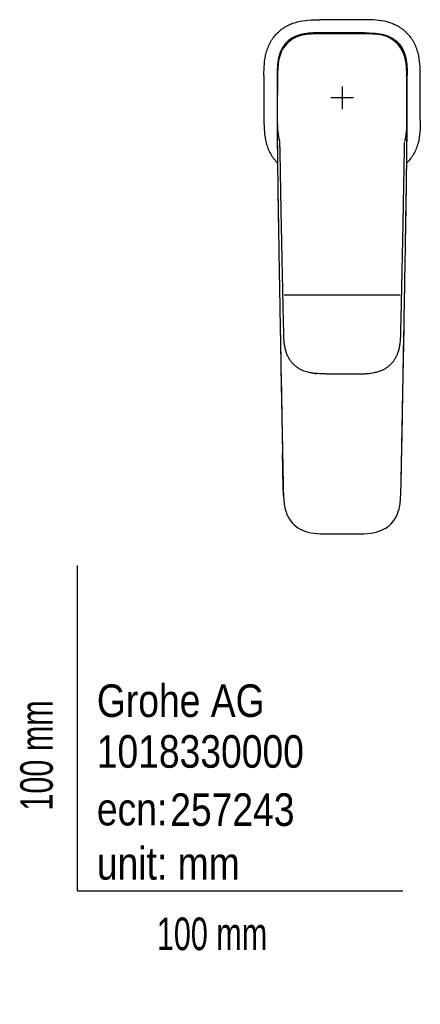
# Model space of a CAD drawing. Header units: millimetres. Extents: x -18 to 328, y -35 to 492.
# Tile 1 of 3: x -18 to 105, y -35 to 268. Entities that reach past the tile are written whole.
import ezdxf

# ---------------------------------------------------------------- set-up
doc = ezdxf.new("R2010")
doc.units = ezdxf.units.MM
for name, color, linetype in [('Default', 7, 'Continuous'), ('DV3_Standard', 7, 'Continuous'), ('Standard', 7, 'Continuous')]:
    doc.layers.add(name, color=color, linetype=linetype)

# ---------------------------------------------------------------- blocks, each defined once
blk = doc.blocks.new('SEANNOT_GROUP2')
at = {"layer": 'Standard', "color": 136}
for p, q in [((81.35, 247.18), (81.35, 240.18)), ((84.85, 243.68), (77.85, 243.68))]:
    blk.add_line(p, q, dxfattribs=at)
blk = doc.blocks.new('SE2')
at = {"layer": 'DV3_Standard', "color": 7}
for p, q in [((88.24, 263.67), (74.46, 263.67)), ((87.98, 263.4), (74.72, 263.4)), ((61.38, 251.93), (61.36, 250.57)), ((61.37, 250.79), (61.36, 250.61)), ((63.49, 183.18), (99.21, 183.18)), ((76.49, 158.87), (86.21, 158.87))]:
    blk.add_line(p, q, dxfattribs=at)
for centre, radius, start, end in [((81.39, -1463.45), 1731.17, 89.77257, 90.22992), ((88.46, 230.38), 33.02, 83.2991, 90.8297), ((91.67, 253.97), 9.23, 14.4038, 86.0073), ((79.56, 251.21), 21.65, 357.94, 13.5089), ((1825.56, 243.68), 1768.25, 179.77613, 180.22388), ((1844, 243.68), 1782.65, 179.77846, 180.42946), ((-1695.09, 243.7), 1796.44, 359.57304, 0.21904), ((-1662.86, 243.68), 1768.21, 359.77612, 0.22388), ((-1662.86, 243.68), 1768.25, 359.77612, 0.22388), ((433.47, 240.71), 372.06, 179.4056, 180.1397), ((-270.86, 240.71), 372.16, 359.8604, 0.5943), ((1784.45, 243.67), 1723.04, 180.12851, 180.2273), ((-1621.75, 243.67), 1723.04, 359.7727, 359.87149), ((3130.57, 260.17), 3069.31, 180.5573, 181.03337), ((-2753.61, 167.96), 2816.42, 1.26561, 1.26766), ((-3707.63, 270.44), 3809.14, 359.01286, 359.39647), ((24480.01, 611.44), 24421.64, 180.95402, 180.959799), ((-23533.89, 597.26), 23638.1, 359.041318, 359.048727), ((24480.01, 611.44), 24421.64, 181.02529, 181.119754), ((-23533.89, 597.26), 23638.1, 358.877499, 358.974957), ((75.4, 179.84), 20.96, 259.172, 265.0371), ((87.3, 179.84), 20.96, 274.9628, 280.828), ((-1065.64, 152.9), 1165.46, 358.53817, 359.07981)]:
    blk.add_arc(centre, radius, start, end, dxfattribs=at)
for centre, major_axis, ratio, start_param, end_param in [((1785.12, 243.75), (-1180.53, -1269.09), 0.989776, -0.830532, -0.827137), ((-1622.57, 243.75), (1183.3, -1266.66), 0.98978, 0.825012, 0.828406)]:
    blk.add_ellipse(centre, major_axis=major_axis, ratio=ratio, start_param=start_param, end_param=end_param, dxfattribs=at)
for points, knots in [([(57.32, 250.59), (57.33, 251.76), (57.34, 252.93), (57.53, 255.26), (57.71, 256.41), (58.09, 257.83), (58.17, 258.11), (58.36, 258.67), (58.46, 258.95), (58.78, 259.77), (59.03, 260.3), (59.46, 261.07), (59.61, 261.32), (59.93, 261.81), (60.1, 262.06), (60.63, 262.76), (61.01, 263.21), (61.84, 264.03), (62.28, 264.41), (62.99, 264.94), (63.23, 265.11), (63.73, 265.43), (63.98, 265.58), (64.75, 266.01), (65.28, 266.25), (66.1, 266.58), (66.37, 266.68), (66.93, 266.86), (67.21, 266.94), (68.64, 267.32), (69.79, 267.5), (72.11, 267.69), (73.27, 267.7), (74.44, 267.7)], [0, 0, 0, 0, 0.124992, 0.124992, 0.249995, 0.249995, 0.281246, 0.281246, 0.312497, 0.312497, 0.374999, 0.374999, 0.406249, 0.406249, 0.4375, 0.4375, 0.500002, 0.500002, 0.562504, 0.562504, 0.593754, 0.593754, 0.625005, 0.625005, 0.687507, 0.687507, 0.718758, 0.718758, 0.750009, 0.750009, 0.875012, 0.875012, 1, 1, 1, 1]), ([(105.38, 250.59), (105.37, 251.76), (105.36, 252.92), (105.17, 255.24), (104.99, 256.39), (104.61, 257.82), (104.53, 258.1), (104.35, 258.66), (104.25, 258.93), (103.93, 259.75), (103.68, 260.28), (103.25, 261.05), (103.1, 261.3), (102.78, 261.8), (102.61, 262.04), (102.08, 262.75), (101.7, 263.19), (100.88, 264.02), (100.44, 264.4), (99.73, 264.93), (99.49, 265.1), (98.99, 265.42), (98.74, 265.57), (97.97, 266), (97.44, 266.25), (96.62, 266.57), (96.34, 266.67), (95.78, 266.86), (95.5, 266.94), (94.08, 267.32), (92.93, 267.5), (90.6, 267.69), (89.43, 267.7), (88.26, 267.7)], [0, 0, 0, 0, 0.124989, 0.124989, 0.249992, 0.249992, 0.281243, 0.281243, 0.312494, 0.312494, 0.374996, 0.374996, 0.406247, 0.406247, 0.437498, 0.437498, 0.5, 0.5, 0.562502, 0.562502, 0.593753, 0.593753, 0.625004, 0.625004, 0.687506, 0.687506, 0.718757, 0.718757, 0.750008, 0.750008, 0.875011, 0.875011, 1, 1, 1, 1]), ([(74.46, 263.67), (74.01, 263.66), (73.09, 263.66), (72.19, 263.63), (70.83, 263.54), (69.93, 263.44), (68.15, 263.04), (67.29, 262.75), (65.67, 261.93), (64.92, 261.4), (63.63, 260.11), (63.1, 259.36), (62.28, 257.74), (61.99, 256.88), (61.59, 255.1), (61.49, 254.2), (61.4, 252.84), (61.39, 252.39), (61.38, 251.93)], [0, 0, 0, 0, 0.066667, 0.133333, 0.133333, 0.266667, 0.266667, 0.4, 0.4, 0.533333, 0.533333, 0.666667, 0.666667, 0.8, 0.8, 0.933333, 0.933333, 1, 1, 1, 1]), ([(74.72, 263.4), (72.81, 263.39), (70.89, 263.36), (68.12, 262.7), (67.22, 262.37), (65.59, 261.48), (64.85, 260.9), (63.63, 259.59), (63.13, 258.83), (62.37, 257.24), (62.11, 256.4), (61.56, 253.86), (61.53, 252.14), (61.5, 250.43)], [0, 0, 0, 0, 0.25, 0.25, 0.375, 0.375, 0.5, 0.5, 0.625, 0.625, 0.75, 0.75, 1, 1, 1, 1]), ([(88.24, 263.67), (89.15, 263.66), (90.96, 263.65), (93.22, 263.39), (94.98, 262.9), (96.23, 262.37), (97.41, 261.66), (98.44, 260.79), (99.33, 259.74), (100.27, 258.18), (101, 256), (101.32, 253.31), (101.33, 251.48), (101.34, 250.57)], [0, 0, 0, 0, 0.125, 0.25, 0.3125, 0.375, 0.4375, 0.5, 0.5625, 0.625, 0.75, 0.875, 1, 1, 1, 1]), ([(61.35, 243.03), (61.35, 242.36), (61.35, 240.78), (61.37, 237.54), (61.39, 231.47), (61.52, 220), (61.79, 202.71), (62.14, 182.34), (62.49, 163.18), (62.78, 147.8), (63, 136.15), (63.17, 127.93), (63.26, 121.84), (63.6, 117.53), (64.94, 114.21), (67.05, 111.84), (70.06, 110.27), (73.75, 109.65), (79.14, 109.7), (84.61, 109.65), (89.89, 109.71), (93.33, 110.55), (95.99, 112.15), (97.87, 114.45), (99.12, 117.67), (99.44, 121.9), (99.52, 127.14), (99.7, 135.78), (99.97, 150.64), (100.34, 170.3), (100.74, 192.27), (101.03, 210.41), (101.25, 224.88), (101.33, 234.66), (101.35, 242.01), (101.35, 245.83), (101.35, 247.5)], [0, 0, 0, 0, 0.006151, 0.016904, 0.03198, 0.067593, 0.132106, 0.206114, 0.272559, 0.32498, 0.360954, 0.389783, 0.407717, 0.422277, 0.433172, 0.443082, 0.453828, 0.466673, 0.480566, 0.507948, 0.521779, 0.533591, 0.543288, 0.552544, 0.563116, 0.57761, 0.595074, 0.615812, 0.664599, 0.744584, 0.813833, 0.885563, 0.927402, 0.959096, 0.984701, 1, 1, 1, 1]), ([(57.32, 236.77), (57.33, 235.6), (57.34, 234.44), (57.53, 232.12), (57.71, 230.97), (58.09, 229.54), (58.17, 229.26), (58.35, 228.7), (58.45, 228.42), (58.78, 227.61), (59.02, 227.08), (59.45, 226.31), (59.6, 226.06), (59.92, 225.56), (60.09, 225.32), (60.62, 224.61), (61, 224.17), (61.43, 223.74), (61.45, 223.72), (61.47, 223.7)], [0, 0, 0, 0, 0.248514, 0.248514, 0.497058, 0.497058, 0.559194, 0.559194, 0.62133, 0.62133, 0.745602, 0.745602, 0.807738, 0.807738, 0.869874, 0.869874, 0.994146, 0.994146, 1, 1, 1, 1]), ([(61.42, 236.84), (61.42, 235.65), (61.43, 234.45), (61.65, 232.32), (61.81, 231.38), (62.09, 230.48)], [0, 0, 0, 0, 0.556244, 0.556244, 1, 1, 1, 1]), ([(100.6, 230.44), (100.88, 231.35), (101.05, 232.29), (101.27, 234.43), (101.28, 235.65), (101.28, 236.84)], [0, 0, 0, 0, 0.440998, 0.440998, 1, 1, 1, 1]), ([(105.38, 236.77), (105.37, 235.6), (105.36, 234.43), (105.17, 232.1), (104.99, 230.95), (104.61, 229.53), (104.53, 229.25), (104.34, 228.69), (104.24, 228.41), (103.92, 227.59), (103.67, 227.06), (103.24, 226.29), (103.09, 226.04), (102.77, 225.54), (102.6, 225.3), (102.07, 224.59), (101.69, 224.15), (101.26, 223.73), (101.25, 223.72), (101.24, 223.71)], [0, 0, 0, 0, 0.249091, 0.249091, 0.498212, 0.498212, 0.560492, 0.560492, 0.622773, 0.622773, 0.747333, 0.747333, 0.809613, 0.809613, 0.871894, 0.871894, 0.996454, 0.996454, 1, 1, 1, 1]), ([(62.11, 230.27), (62.12, 229.83), (62.14, 229.08), (62.17, 227.76), (62.2, 226.4), (62.23, 224.91), (62.26, 223.32), (62.29, 221.64), (62.32, 219.91), (62.35, 218.12), (62.38, 216.26), (62.41, 214.36), (62.46, 211.89), (62.52, 208.8), (62.59, 205.07), (62.66, 201.19), (62.75, 197.18), (62.82, 193.69), (62.88, 190.78), (62.93, 188.5), (62.98, 186.23), (63.03, 184), (63.07, 181.83), (63.12, 179.65), (63.17, 177.41), (63.22, 175.12), (63.28, 172.9), (63.31, 171.04), (63.36, 169.54), (63.46, 168.37), (63.64, 167.23), (63.9, 166.13), (64.25, 165.08), (64.69, 164.09), (65.23, 163.18), (65.86, 162.36), (66.55, 161.65), (67.29, 161.04), (68.05, 160.53), (68.82, 160.13), (69.59, 159.8), (70.33, 159.55), (71.07, 159.35), (71.51, 159.25), (71.76, 159.2)], [0, 0, 0, 0, 0.016128, 0.032871, 0.051, 0.070596, 0.091658, 0.114188, 0.136774, 0.160578, 0.18507, 0.21016, 0.235846, 0.283196, 0.33245, 0.383608, 0.436669, 0.491634, 0.521555, 0.551994, 0.582134, 0.611538, 0.640301, 0.668225, 0.700195, 0.731145, 0.761057, 0.790074, 0.806261, 0.82211, 0.837638, 0.852836, 0.867715, 0.88226, 0.896482, 0.910244, 0.923443, 0.936081, 0.948155, 0.959663, 0.970599, 0.980973, 0.990763, 1, 1, 1, 1]), ([(90.94, 159.2), (91.18, 159.25), (91.56, 159.33), (92.18, 159.5), (92.86, 159.71), (93.63, 160.01), (94.47, 160.43), (95.28, 160.94), (96.05, 161.55), (96.75, 162.25), (97.37, 163.04), (97.9, 163.9), (98.35, 164.82), (98.7, 165.8), (99, 166.89), (99.21, 168.12), (99.34, 169.47), (99.38, 170.84), (99.41, 172.23), (99.45, 174.12), (99.51, 176.54), (99.57, 179.23), (99.63, 181.7), (99.68, 184.02), (99.73, 186.41), (99.78, 188.86), (99.83, 191.39), (99.89, 194), (99.94, 196.69), (100, 199.44), (100.06, 202.21), (100.11, 204.93), (100.16, 207.55), (100.21, 210.07), (100.25, 212.49), (100.3, 214.93), (100.34, 217.36), (100.38, 219.79), (100.42, 222.11), (100.46, 223.96), (100.48, 225.39), (100.51, 226.4), (100.53, 227.34), (100.54, 228.16), (100.56, 228.86), (100.57, 229.42), (100.58, 229.86), (100.59, 230.09), (100.59, 230.2)], [0, 0, 0, 0, 0.008689, 0.016756, 0.024691, 0.036822, 0.04924, 0.061941, 0.074901, 0.088063, 0.101424, 0.114978, 0.128716, 0.142647, 0.156765, 0.174735, 0.193, 0.21157, 0.230332, 0.249388, 0.288116, 0.328499, 0.358355, 0.389123, 0.420663, 0.453052, 0.486286, 0.520989, 0.556566, 0.59302, 0.630162, 0.666423, 0.700841, 0.734073, 0.76612, 0.796983, 0.830615, 0.862716, 0.893286, 0.922325, 0.93627, 0.949832, 0.962488, 0.973429, 0.982648, 0.990146, 0.995927, 1, 1, 1, 1]), ([(76.49, 158.88), (75.59, 158.88), (74.57, 158.89), (72.89, 159.01), (72.11, 159.12), (71.47, 159.26)], [0, 0, 0, 0, 0.533841, 0.606935, 1, 1, 1, 1]), ([(86.21, 158.88), (86.65, 158.88), (87.55, 158.88), (88.45, 158.92), (89.68, 159), (90.46, 159.1), (91.23, 159.26)], [0, 0, 0, 0, 0.265828, 0.53166, 0.53166, 1, 1, 1, 1]), ([(63.32, 121.49), (63.29, 122.05), (63.28, 122.63), (63.24, 123.93), (63.22, 124.85), (63.18, 126.32), (63.16, 127.4), (63.14, 128.7), (63.11, 130.16), (63.08, 131.99), (63.05, 133.46), (63.03, 134.19)], [0, 0, 0, 0, 0.132561, 0.136289, 0.309129, 0.349484, 0.481941, 0.56637, 0.654682, 0.827363, 1, 1, 1, 1])]:
    blk.add_open_spline(points, degree=3, knots=knots, dxfattribs=at)
for points in [[(100.59, 230.1), (100.59, 230.13), (100.59, 230.16), (100.59, 230.19)], [(99.38, 121.47), (99.41, 122.04), (99.42, 122.61), (99.44, 123.17)]]:
    blk.add_open_spline(points, degree=3, dxfattribs=at)

msp = doc.modelspace()

# ---------------------------------------------------------------- linework, layer by layer
at = {"layer": 'Default', "color": 7}
for q in [(0, 100), (100, 0)]:
    msp.add_line((0, 0), q, dxfattribs=at)
at = {"layer": 'Standard', "color": 7}
for p, q in [((81.06, 243.68), (81.65, 243.68)), ((81.35, 243.97), (81.35, 243.39))]:
    msp.add_line(p, q, dxfattribs=at)

# ---------------------------------------------------------------- block references
at = {"layer": 'Standard'}
for name in ['SE2', 'SEANNOT_GROUP2']:
    msp.add_blockref(name, (0, 0), dxfattribs=at)

# ---------------------------------------------------------------- texts
at = {"layer": 'Default', "char_height": 10}
for s, insert, width, attachment_point in [('{\\fArial Narrow|b0||i0||c0|p34;\\C7;\\H10.;\\W1.;Grohe AG\\P}{\\fArial Narrow|b0||i0||c0|p34;\\C7;\\H10.;\\W1.;\\P}{\\fArial Narrow|b0||i0||c0|p34;\\C7;\\H10.;\\W1.;ecn:\\P}{\\fArial Narrow|b0||i0||c0|p34;\\C7;\\H10.;\\W1.;unit: mm}', (5.94, 63.42), 113.8626, 1), ('{\\fArial Narrow|b0||i0||c0|p34;\\C7;\\H10.;\\W1.;1018330000}', (5.9, 42.74), 136.4543, 4), ('{\\fArial Narrow|b0||i0||c0|p34;\\C7;\\H10.;\\W1.;257243}', (28.49, 24.86), 86.6917, 4), ('{\\fArial Narrow|b0||i0||c0|p34;\\C7;\\H10.;\\W0.82;100 mm}', (24.39, -8.24), 35, 1)]:
    msp.add_mtext(s, dxfattribs=dict(at, insert=insert, width=width, attachment_point=attachment_point))
at = {"layer": 'Default', "insert": (-17.62, 24.62), "char_height": 10, "width": 35, "attachment_point": 1, "rotation": 90}
msp.add_mtext('{\\fArial Narrow|b0||i0||c0|p34;\\C7;\\H10.;\\W0.82;100 mm}', dxfattribs=at)

doc.saveas('drawing.dxf')
